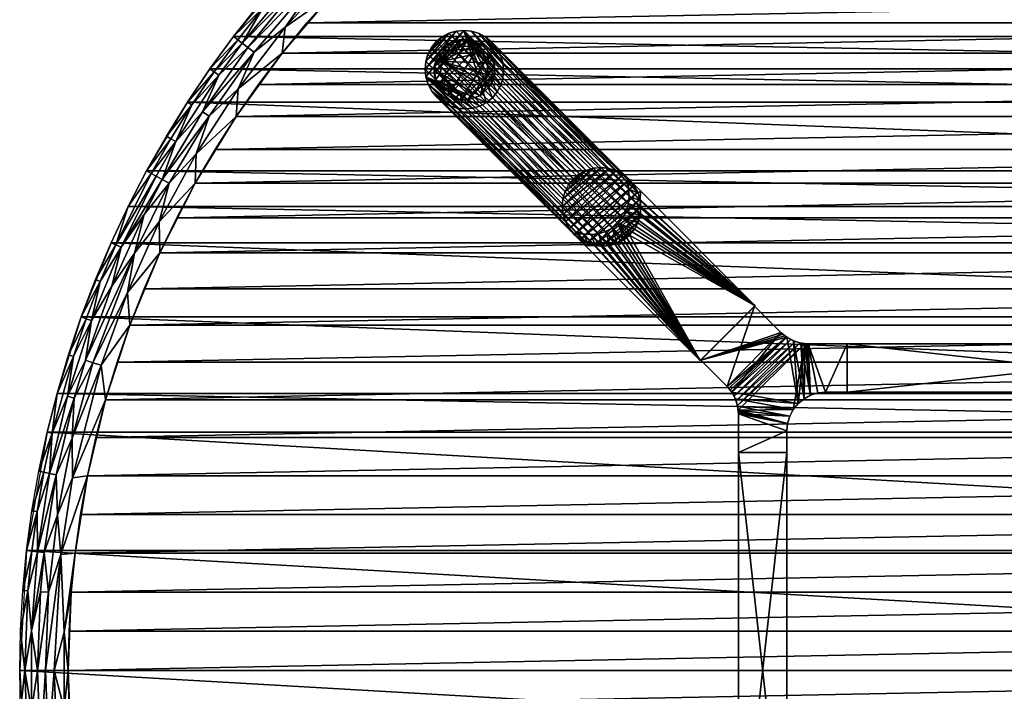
# Model space of a CAD drawing. Header units: inches. Extents: x -27 to 27, y -27 to 27.
# Tile 3 of 8: x -27 to -1.6, y -0.5 to 16.8. Entities that reach past the tile are written whole.
import ezdxf

# ---------------------------------------------------------------- set-up
doc = ezdxf.new("R2010")
doc.units = ezdxf.units.IN
doc.header["$MEASUREMENT"] = 0
for name, color, linetype in [('AFUTL-3-EDPL', 19, 'Continuous'), ('AFUTL-3-GDPL', 19, 'Continuous'), ('AFUTL-3-HWPT', 4, 'Continuous'), ('AFUTL-3-LGWD', 15, 'Continuous'), ('AFUTL-3-TPWD', 15, 'Continuous')]:
    doc.layers.add(name, color=color, linetype=linetype)

msp = doc.modelspace()

# ---------------------------------------------------------------- meshes
at = {"layer": 'AFUTL-3-EDPL'}
mesh = msp.add_polyface(dxfattribs=at)
corners = [(-20.727, 17.094, 41.766), (-21.249, 16.197, 41.556), (-21.367, 16.287, 41.766), (-19.947, 17.776, 41.556), (-18.105, 18.813, 41.092), (-18.906, 17.477, 40.976), (-20.143, 16.612, 41.092), (-18.63, 19.358, 41.766), (-19.251, 18.527, 41.556), (-19.358, 18.63, 41.766), (-17.776, 19.947, 41.556), (-19.814, 17.658, 41.371), (-21.107, 16.089, 41.371), (-18.404, 19.123, 41.371), (-20.219, 15.939, 40.976), (-21.356, 15.021, 41.092), (-22.277, 14.426, 41.371), (-21.854, 15.372, 41.556), (-21.473, 16.368, 42.047), (-19.454, 18.723, 42.047), (-20.157, 17.964, 42.047), (-20.83, 17.179, 42.047), (-18.975, 18.262, 41.215), (-20.944, 15.965, 41.215), (-22.084, 15.534, 42.047), (-20.057, 17.875, 41.766), (-21.975, 15.457, 41.766), (-22.551, 14.604, 41.766), (-18.723, 19.454, 42.047), (-22.663, 14.676, 42.047), (-17.658, 19.814, 41.371), (-17.875, 20.057, 41.766)]
mesh.append_faces([[corners[k] for k in face] for face in [(0, 1, 2), (7, 8, 9), (13, 11, 8), (6, 14, 15), (19, 9, 20), (21, 0, 18), (18, 2, 24), (25, 3, 0), (26, 17, 27), (20, 25, 21), (28, 7, 19), (24, 26, 29), (8, 11, 3), (1, 12, 17), (9, 8, 25), (2, 1, 26)]], dxfattribs={"vtx0": -1, "vtx1": -1})
mesh.append_faces([[corners[k] for k in face] for face in [(3, 1, 0), (4, 5, 6), (10, 8, 7), (3, 11, 1), (12, 16, 17), (12, 23, 16), (22, 23, 12)]], dxfattribs={"vtx0": -1, "vtx1": -1, "vtx2": -1})
mesh.append_faces([[corners[k] for k in face] for face in [(4, 6, 22), (13, 22, 11)]], dxfattribs={"vtx0": -1, "vtx2": -1})
mesh.append_faces([[corners[k] for k in face] for face in [(11, 22, 12)]], dxfattribs={"vtx1": -1})
mesh.append_faces([[corners[k] for k in face] for face in [(11, 12, 1), (0, 2, 18), (7, 9, 19), (6, 15, 23), (22, 6, 23), (5, 14, 6), (25, 0, 21), (8, 3, 25), (1, 17, 26), (31, 7, 28), (9, 25, 20), (2, 26, 24)]], dxfattribs={"vtx1": -1, "vtx2": -1})
mesh.append_faces([[corners[k] for k in face] for face in [(30, 13, 8)]], dxfattribs={"vtx2": -1})
mesh = msp.add_polyface(dxfattribs=at)
corners = [(-22.443, 13.342, 41.092), (-23.399, 11.585, 41.092), (-23.136, 12.581, 41.215), (-24.196, 11.98, 42.047), (-24.516, 10.99, 41.766), (-24.638, 11.045, 42.047), (-22.463, 12.58, 40.976), (-23.381, 10.779, 40.976), (-21.854, 15.372, 41.556), (-22.966, 13.654, 41.556), (-22.551, 14.604, 41.766), (-23.094, 13.729, 41.766), (-23.208, 13.797, 42.047), (-23.603, 12.835, 41.766), (-20.219, 15.939, 40.976), (-21.407, 14.304, 40.976), (-21.356, 15.021, 41.092), (-23.784, 11.776, 41.371), (-24.031, 10.773, 41.215), (-24.616, 9.921, 41.371), (-22.277, 14.426, 41.371), (-23.473, 12.764, 41.556), (-23.316, 12.679, 41.371), (-24.381, 10.93, 41.556), (-22.663, 14.676, 42.047), (-20.944, 15.965, 41.215), (-22.105, 14.315, 41.215), (-23.72, 12.898, 42.047), (-24.217, 9.76, 41.092), (-21.975, 15.457, 41.766), (-25.043, 10.093, 42.047)]
mesh.append_faces([[corners[k] for k in face] for face in [(3, 4, 5), (0, 6, 1), (21, 22, 23), (24, 10, 12), (10, 9, 11), (17, 19, 23), (12, 11, 27), (1, 7, 28), (16, 15, 0), (27, 13, 3), (5, 4, 30), (9, 22, 21), (22, 2, 17), (11, 9, 13)]], dxfattribs={"vtx0": -1, "vtx1": -1})
mesh.append_faces([[corners[k] for k in face] for face in [(8, 9, 10), (13, 4, 3), (8, 20, 9), (20, 22, 9), (25, 16, 26), (26, 0, 2), (2, 1, 18), (13, 21, 4), (2, 18, 17), (26, 2, 22), (25, 26, 20), (20, 26, 22)]], dxfattribs={"vtx0": -1, "vtx1": -1, "vtx2": -1})
mesh.append_faces([[corners[k] for k in face] for face in [(17, 18, 19)]], dxfattribs={"vtx0": -1, "vtx2": -1})
mesh.append_faces([[corners[k] for k in face] for face in [(0, 1, 2), (6, 7, 1), (10, 11, 12), (14, 15, 16), (15, 6, 0), (21, 23, 4), (16, 0, 26), (29, 10, 24), (9, 21, 13), (11, 13, 27)]], dxfattribs={"vtx1": -1, "vtx2": -1})
mesh.append_faces([[corners[k] for k in face] for face in [(22, 17, 23)]], dxfattribs={"vtx2": -1})
mesh = msp.add_polyface(dxfattribs=at)
corners = [(-25.614, 8.106, 41.766), (-25.763, 7.08, 41.556), (-26.16, 6.122, 41.766), (-24.616, 9.921, 41.371), (-25.303, 8.008, 41.371), (-25.146, 9.031, 41.556), (-24.217, 9.76, 41.092), (-24.155, 8.911, 40.976), (-24.893, 7.878, 41.092), (-26.29, 6.152, 42.047), (-26.506, 5.141, 42.047), (-24.78, 6.989, 40.976), (-26.035, 7.154, 42.047), (-24.031, 10.773, 41.215), (-25.632, 4.971, 41.092), (-25.591, 7.033, 41.371), (-26.055, 5.053, 41.371), (-26.23, 5.087, 41.556), (-24.516, 10.99, 41.766), (-24.919, 10.043, 41.766), (-25.043, 10.093, 42.047), (-25.742, 8.146, 42.047), (-26.375, 5.115, 41.766), (-25.108, 7.946, 41.215), (-25.643, 6.001, 41.215), (-25.411, 9.126, 42.047), (-25.251, 5.023, 40.976), (-23.381, 10.779, 40.976), (-24.381, 10.93, 41.556), (-23.399, 11.585, 41.092), (-25.285, 9.081, 41.766)]
mesh.append_faces([[corners[k] for k in face] for face in [(6, 7, 8), (9, 2, 10), (21, 0, 12), (20, 19, 25), (18, 28, 19), (30, 5, 0), (12, 2, 9), (25, 30, 21), (4, 23, 15), (19, 5, 30)]], dxfattribs={"vtx0": -1, "vtx1": -1})
mesh.append_faces([[corners[k] for k in face] for face in [(0, 1, 2), (0, 2, 12), (8, 11, 14), (15, 16, 17), (23, 24, 15), (13, 23, 4), (15, 24, 16), (13, 6, 23), (5, 1, 0), (28, 5, 19), (5, 4, 1), (1, 15, 17), (1, 17, 2), (28, 3, 5), (23, 8, 24), (8, 14, 24)]], dxfattribs={"vtx0": -1, "vtx1": -1, "vtx2": -1})
mesh.append_faces([[corners[k] for k in face] for face in [(3, 13, 4)]], dxfattribs={"vtx1": -1})
mesh.append_faces([[corners[k] for k in face] for face in [(3, 4, 5), (7, 11, 8), (18, 19, 20), (2, 22, 10), (11, 26, 14), (27, 7, 6), (6, 8, 23), (29, 6, 13), (30, 0, 21), (4, 15, 1), (19, 30, 25)]], dxfattribs={"vtx1": -1, "vtx2": -1})
mesh = msp.add_polyface(dxfattribs=at)
corners = [(-26.462, 2.032, 41.371), (-26.54, 0, 41.371), (-26.699, 1.023, 41.556), (-25.251, 5.023, 40.976), (-25.568, 3.026, 40.976), (-25.937, 2.994, 41.092), (-25.849, 0.991, 41.005), (-26.11, 0, 41.092), (-26.542, 3.064, 41.556), (-26.365, 3.044, 41.371), (-26.552, 4.101, 41.766), (-26.689, 3.081, 41.766), (-26.822, 3.096, 42.047), (-26.055, 5.053, 41.371), (-25.632, 4.971, 41.092), (-26.23, 5.087, 41.556), (-26.788, 2.057, 41.766), (-26.866, 0, 41.766), (-26.98, 1.034, 42.047), (-26.921, 2.067, 42.047), (-26.027, 4.02, 41.215), (-26.258, 2.016, 41.215), (-26.684, 4.122, 42.047), (-26.336, 0, 41.215), (-26.16, 6.122, 41.766), (-26.375, 5.115, 41.766), (-25.643, 6.001, 41.215), (-26.506, 5.141, 42.047), (-27, 0, 42.047), (-25.667, 2.02, 40.976), (-25.746, 0, 40.976)]
mesh.append_faces([[corners[k] for k in face] for face in [(0, 1, 2), (14, 3, 5), (19, 16, 18), (22, 10, 12), (10, 8, 11), (24, 15, 25), (21, 5, 23), (27, 25, 22), (12, 11, 19), (9, 21, 0), (25, 15, 10), (11, 8, 16)]], dxfattribs={"vtx0": -1, "vtx1": -1})
mesh.append_faces([[corners[k] for k in face] for face in [(5, 6, 7), (8, 9, 2), (13, 9, 8), (15, 13, 8), (16, 17, 18), (20, 21, 9), (0, 21, 1), (5, 7, 23), (16, 2, 17), (8, 2, 16), (15, 8, 10), (20, 5, 21), (13, 20, 9), (26, 20, 13), (26, 14, 20), (4, 6, 5)]], dxfattribs={"vtx0": -1, "vtx1": -1, "vtx2": -1})
mesh.append_faces([[corners[k] for k in face] for face in [(17, 28, 18)]], dxfattribs={"vtx0": -1, "vtx2": -1})
mesh.append_faces([[corners[k] for k in face] for face in [(29, 30, 6)]], dxfattribs={"vtx1": -1})
mesh.append_faces([[corners[k] for k in face] for face in [(3, 4, 5), (10, 11, 12), (14, 5, 20), (21, 23, 1), (25, 10, 22), (11, 16, 19)]], dxfattribs={"vtx1": -1, "vtx2": -1})
mesh.append_faces([[corners[k] for k in face] for face in [(4, 29, 6), (9, 0, 2)]], dxfattribs={"vtx2": -1})
mesh = msp.add_polyface(dxfattribs=at)
corners = [(-25.667, -2.02, 40.976), (-26.033, -1.999, 41.092), (-25.849, -0.991, 41.005), (-26.055, -5.053, 41.371), (-26.23, -5.087, 41.556), (-26.365, -3.044, 41.371), (-26.788, -2.057, 41.766), (-26.98, -1.034, 42.047), (-26.866, 0, 41.766), (-25.804, -3.986, 41.092), (-26.552, -4.101, 41.766), (-26.822, -3.096, 42.047), (-26.506, -5.141, 42.047), (-26.684, -4.122, 42.047), (-26.258, -2.016, 41.215), (-26.462, -2.032, 41.371), (-26.699, -1.023, 41.556), (-26.54, 0, 41.371), (-27, 0, 42.047), (-26.699, 1.023, 41.556), (-26.375, -5.115, 41.766), (-26.542, -3.064, 41.556), (-25.849, 0.991, 41.005), (-26.11, 0, 41.092), (-26.921, -2.067, 42.047), (-25.187, -5.894, 41.005), (-25.568, -3.026, 40.976), (-26.336, 0, 41.215), (-25.854, -5.014, 41.215), (-25.176, -6.919, 41.092), (-25.746, 0, 40.976), (-25.251, -5.023, 40.976)]
mesh.append_faces([[corners[k] for k in face] for face in [(3, 4, 5), (9, 14, 1), (20, 12, 10), (28, 14, 9), (14, 15, 27), (26, 9, 0), (5, 21, 15)]], dxfattribs={"vtx0": -1, "vtx1": -1})
mesh.append_faces([[corners[k] for k in face] for face in [(0, 1, 2), (6, 7, 8), (10, 11, 6), (15, 16, 17), (17, 16, 19), (4, 21, 5), (21, 16, 15), (22, 2, 23), (25, 9, 26), (21, 6, 16), (10, 6, 21), (19, 16, 8), (6, 8, 16), (4, 10, 21), (28, 3, 14), (15, 17, 27), (1, 23, 2), (1, 14, 23), (30, 2, 22)]], dxfattribs={"vtx0": -1, "vtx1": -1, "vtx2": -1})
mesh.append_faces([[corners[k] for k in face] for face in [(2, 30, 0)]], dxfattribs={"vtx0": -1, "vtx2": -1})
mesh.append_faces([[corners[k] for k in face] for face in [(9, 1, 0), (12, 13, 10), (7, 18, 8), (11, 24, 6), (14, 27, 23), (3, 5, 14), (20, 10, 4), (24, 7, 6), (13, 11, 10), (5, 15, 14)]], dxfattribs={"vtx1": -1, "vtx2": -1})
mesh.append_faces([[corners[k] for k in face] for face in [(29, 28, 9), (26, 31, 25)]], dxfattribs={"vtx2": -1})
at = {"layer": 'AFUTL-3-GDPL'}
mesh = msp.add_polyface(dxfattribs=at)
corners = [(-15.301, 14.924, 0.531), (-14.73, 15.424), (-16.1, 15.724, 0.531), (-15.931, 16.179), (-16.179, 15.093), (-15.093, 14.846), (-15.07, 15.954, 0.531), (-15.424, 16.295), (-15.895, 15.019, 0.531), (-14.846, 15.931), (-15.601, 14.73), (-16.295, 15.601), (-14.902, 15.376, 0.531), (-15.649, 16.122, 0.531), (-16.179, 15.931, 0.177), (-16.069, 14.956, 0.177), (-15.093, 16.179, 0.177), (-15.093, 14.846, 0.177), (-14.846, 15.093, 0.177), (-14.846, 15.931, 0.177), (-15.772, 16.256, 0.177), (-16.256, 15.252, 0.177), (-15.424, 14.73, 0.177), (-14.73, 15.424, 0.177), (-15.772, 14.769, 0.177), (-15.424, 16.295, 0.177), (-16.295, 15.601, 0.177), (-16.13, 15.415, 0.531), (-15.61, 14.895, 0.531), (-14.912, 15.687, 0.531), (-15.931, 14.846), (-14.846, 15.093), (-16.179, 15.931), (-15.093, 16.179), (-15.338, 16.113, 0.531), (-15.926, 15.981, 0.531), (-15.044, 15.099, 0.531), (-16.006, 15.129, 0.531), (-16.069, 16.069, 0.177), (-14.769, 15.772, 0.177), (-16.295, 15.424), (-15.601, 16.295), (-15.424, 14.73), (-14.73, 15.601), (-15.601, 14.73, 0.177), (-14.73, 15.601, 0.177), (-15.931, 16.179, 0.177), (-15.931, 14.846, 0.177), (-14.769, 15.252, 0.177), (-15.601, 16.295, 0.177), (-16.179, 15.093, 0.177), (-14.956, 15.229, 0.531)]
mesh.append_faces([[corners[k] for k in face] for face in [(2, 14, 26), (36, 17, 18), (6, 19, 16), (13, 49, 20), (29, 45, 39), (27, 26, 21), (35, 46, 38), (21, 40, 4), (47, 30, 24), (34, 16, 25), (48, 31, 1), (39, 43, 9), (20, 41, 3), (46, 3, 38), (50, 4, 15), (0, 22, 17), (48, 1, 23), (45, 43, 39), (24, 30, 10), (49, 41, 20), (26, 40, 21), (2, 26, 27), (15, 4, 30), (38, 3, 32), (6, 16, 34), (0, 17, 36), (38, 32, 14), (39, 9, 19), (26, 11, 40), (28, 24, 44), (24, 10, 44), (20, 3, 46), (15, 30, 47), (18, 31, 48), (21, 4, 50)]])
mesh.append_faces([[corners[k] for k in face] for face in [(8, 24, 28), (12, 45, 29), (13, 46, 35), (17, 31, 18), (12, 48, 23), (19, 33, 16), (22, 5, 17), (16, 7, 25), (14, 11, 26), (28, 22, 0), (29, 19, 6), (5, 1, 31), (3, 11, 32), (35, 14, 2), (28, 37, 8), (49, 7, 41), (22, 10, 42), (45, 1, 43), (8, 15, 47), (13, 25, 49), (37, 21, 50)]], dxfattribs={"vtx0": -1})
mesh.append_faces([[corners[k] for k in face] for face in [(30, 9, 10), (33, 4, 7), (41, 11, 3), (42, 1, 5), (27, 0, 2), (0, 27, 28), (9, 30, 33), (37, 15, 8), (7, 40, 41), (10, 43, 42), (51, 48, 12)]], dxfattribs={"vtx0": -1, "vtx1": -1})
mesh.append_faces([[corners[k] for k in face] for face in [(28, 27, 37), (10, 9, 43), (7, 4, 40), (33, 30, 4), (2, 6, 34), (2, 0, 36), (41, 40, 11), (42, 43, 1), (51, 18, 48), (2, 51, 12)]], dxfattribs={"vtx0": -1, "vtx2": -1})
mesh.append_faces([[corners[k] for k in face] for face in [(34, 25, 13), (27, 21, 37), (36, 18, 51), (44, 10, 22), (23, 1, 45), (25, 7, 49)]], dxfattribs={"vtx1": -1})
mesh.append_faces([[corners[k] for k in face] for face in [(12, 29, 2), (36, 51, 2), (34, 13, 2), (29, 6, 2)]], dxfattribs={"vtx1": -1, "vtx2": -1})
mesh.append_faces([[corners[k] for k in face] for face in [(8, 47, 24), (28, 44, 22), (14, 32, 11), (16, 33, 7), (22, 42, 5), (37, 50, 15), (17, 5, 31), (19, 9, 33), (13, 35, 2), (35, 38, 14), (29, 39, 19), (12, 23, 45), (13, 20, 46)]], dxfattribs={"vtx2": -1})
at = {"layer": 'AFUTL-3-HWPT'}
mesh = msp.add_polyface(dxfattribs=at)
corners = [(-9.418, 8.004, 40.976), (-8.004, 9.418, 40.976), (-10.966, 12.38, 40.976), (-11.025, 12.321, 40.976), (-10.971, 12.133, 40.976), (-10.953, 11.939, 40.976), (-10.973, 11.746, 40.976), (-11.03, 11.561, 40.976), (-11.121, 11.391, 40.976), (-11.243, 11.243, 40.976), (-11.391, 11.121, 40.976), (-11.561, 11.03, 40.976), (-11.746, 10.973, 40.976), (-11.939, 10.953, 40.976), (-12.133, 10.971, 40.976), (-12.321, 11.025, 40.976), (-12.38, 10.966, 40.976), (-8.004, 9.418, 38.976), (-11.266, 12.681, 38.976), (-12.681, 11.266, 38.976), (-9.418, 8.004, 38.976), (-11.325, 12.622, 38.976), (-12.622, 11.325, 38.976), (-12.434, 11.271, 38.976), (-12.24, 11.254, 38.976), (-12.047, 11.274, 38.976), (-11.862, 11.33, 38.976), (-11.692, 11.421, 38.976), (-11.543, 11.543, 38.976), (-11.421, 11.692, 38.976), (-11.33, 11.862, 38.976), (-11.274, 12.047, 38.976), (-11.254, 12.24, 38.976), (-11.271, 12.434, 38.976)]
mesh.append_faces([[corners[k] for k in face] for face in [(17, 2, 1), (16, 20, 0), (3, 18, 21), (16, 22, 19), (23, 19, 22), (3, 33, 4), (4, 32, 5), (5, 31, 6), (6, 30, 7), (7, 29, 8), (8, 28, 9), (10, 28, 27), (11, 27, 26), (12, 26, 25), (13, 25, 24), (14, 24, 23), (15, 23, 22), (1, 20, 17)]], dxfattribs={"vtx0": -1})
mesh.append_faces([[corners[k] for k in face] for face in [(1, 9, 0), (2, 4, 1), (33, 17, 32), (32, 17, 31), (31, 17, 30), (30, 17, 29), (29, 17, 28), (28, 20, 27), (27, 20, 26), (26, 20, 25), (25, 20, 24), (24, 20, 23)]], dxfattribs={"vtx0": -1, "vtx1": -1})
mesh.append_faces([[corners[k] for k in face] for face in [(0, 9, 10), (0, 10, 11), (1, 4, 5), (1, 5, 6), (1, 7, 8), (1, 8, 9), (0, 12, 13), (0, 13, 14), (14, 16, 0), (33, 18, 17), (28, 17, 20), (23, 20, 19)]], dxfattribs={"vtx0": -1, "vtx2": -1})
mesh.append_faces([[corners[k] for k in face] for face in [(15, 16, 14), (18, 2, 17), (19, 20, 16), (2, 18, 3), (15, 22, 16), (21, 18, 33), (21, 33, 3), (9, 28, 10), (10, 27, 11), (11, 26, 12), (12, 25, 13), (13, 24, 14), (14, 23, 15), (0, 20, 1)]], dxfattribs={"vtx1": -1})
mesh.append_faces([[corners[k] for k in face] for face in [(6, 7, 1), (11, 12, 0)]], dxfattribs={"vtx1": -1, "vtx2": -1})
mesh.append_faces([[corners[k] for k in face] for face in [(2, 3, 4), (4, 33, 32), (5, 32, 31), (6, 31, 30), (7, 30, 29), (8, 29, 28)]], dxfattribs={"vtx2": -1})
mesh = msp.add_polyface(dxfattribs=at)
corners = [(-8.015, 9.407, 39.008), (-8.015, 9.407, 40.976), (-7.334, 8.726, 40.976), (-7.334, 8.726, 38.986), (-9.407, 8.015, 40.976), (-9.407, 8.015, 39.008), (-8.726, 7.334, 38.986), (-8.726, 7.334, 40.976), (-5.625, 8.433, 40.976), (-5.625, 8.433, 38.976), (-6.627, 8.433, 38.976), (-6.627, 8.433, 40.976), (-5.625, 7.183, 40.976), (-5.625, 7.183, 38.976), (-7.182, 8.601, 40.976), (-7.009, 8.509, 40.976), (-6.822, 8.452, 40.976), (-6.657, 8.433, 38.976), (-6.688, 8.435, 38.976), (-6.719, 8.437, 38.976), (-6.841, 8.456, 38.977), (-6.962, 8.491, 38.977), (-7.079, 8.541, 38.979), (-7.187, 8.605, 38.981), (-7.239, 8.642, 38.983), (-7.288, 8.682, 38.984), (-8.433, 6.627, 40.976), (-8.452, 6.822, 40.976), (-8.509, 7.009, 40.976), (-8.601, 7.182, 40.976), (-8.682, 7.288, 38.984), (-8.642, 7.239, 38.983), (-8.605, 7.187, 38.981), (-8.541, 7.079, 38.979), (-8.491, 6.962, 38.977), (-8.456, 6.841, 38.977), (-8.437, 6.719, 38.976), (-8.435, 6.688, 38.976), (-8.433, 6.657, 38.976), (-8.433, 6.627, 38.976), (-6.183, 7.183, 40.976), (-6.183, 7.183, 38.976), (-8.433, 5.625, 40.976), (-7.183, 5.625, 40.976), (-7.183, 6.183, 40.976), (-7.164, 6.378, 40.976), (-7.107, 6.566, 40.976), (-7.014, 6.738, 40.976), (-6.89, 6.89, 40.976), (-6.738, 7.014, 40.976), (-6.566, 7.107, 40.976), (-6.378, 7.164, 40.976), (-8.433, 5.625, 38.976), (-7.183, 6.183, 38.976), (-7.164, 6.378, 38.976), (-7.107, 6.566, 38.976), (-7.014, 6.738, 38.976), (-6.89, 6.89, 38.976), (-6.738, 7.014, 38.976), (-6.566, 7.107, 38.976), (-6.378, 7.164, 38.976), (-7.183, 5.625, 38.976)]
mesh.append_faces([[corners[k] for k in face] for face in [(1, 5, 4), (9, 12, 13), (44, 42, 43), (60, 40, 51), (59, 51, 50), (58, 50, 49), (57, 49, 48), (56, 48, 47), (55, 47, 46), (54, 46, 45), (53, 43, 61), (41, 9, 13), (42, 61, 43)]], dxfattribs={"vtx0": -1})
mesh.append_faces([[corners[k] for k in face] for face in [(0, 2, 3), (8, 10, 11), (14, 24, 2), (15, 22, 14), (22, 15, 21), (21, 16, 20), (20, 16, 19), (19, 11, 18), (18, 11, 17), (17, 11, 10), (27, 36, 26), (28, 34, 27), (34, 28, 33), (33, 29, 32), (32, 29, 31), (31, 7, 30), (30, 7, 6), (13, 40, 41), (1, 7, 2), (2, 29, 14), (14, 48, 15), (15, 49, 16), (16, 50, 11), (48, 28, 47), (47, 27, 46), (46, 26, 45), (45, 26, 44), (52, 26, 39), (41, 40, 60), (32, 22, 33), (33, 21, 34), (34, 20, 35), (35, 19, 36), (18, 59, 19), (59, 10, 60), (60, 10, 41), (53, 39, 54), (5, 23, 6), (6, 23, 30), (30, 23, 31), (31, 23, 32)]], dxfattribs={"vtx0": -1, "vtx1": -1})
mesh.append_faces([[corners[k] for k in face] for face in [(14, 29, 48), (19, 56, 36)]], dxfattribs={"vtx0": -1, "vtx1": -1, "vtx2": -1})
mesh.append_faces([[corners[k] for k in face] for face in [(7, 5, 6), (2, 24, 25), (2, 25, 3), (14, 22, 23), (14, 23, 24), (21, 15, 16), (19, 16, 11), (26, 36, 37), (26, 37, 38), (27, 34, 35), (27, 35, 36), (33, 28, 29), (31, 29, 7), (2, 7, 29), (15, 48, 49), (16, 49, 50), (11, 50, 51), (11, 51, 40), (47, 28, 27), (46, 27, 26), (44, 26, 42), (40, 8, 11), (53, 45, 44), (33, 22, 21), (34, 21, 20), (35, 20, 19), (19, 59, 58), (19, 58, 57), (59, 17, 10), (41, 10, 9), (36, 56, 55), (36, 55, 54), (54, 39, 38), (54, 38, 37), (53, 52, 39), (5, 3, 25), (5, 25, 24)]], dxfattribs={"vtx0": -1, "vtx2": -1})
mesh.append_faces([[corners[k] for k in face] for face in [(1, 2, 0), (4, 5, 7), (9, 10, 8), (0, 5, 1), (8, 12, 9), (12, 40, 13), (12, 8, 40), (42, 26, 52), (60, 51, 59), (59, 50, 58), (58, 49, 57), (57, 48, 56), (56, 47, 55), (55, 46, 54), (54, 45, 53), (61, 52, 53), (0, 3, 5), (52, 61, 42)]], dxfattribs={"vtx1": -1})
mesh.append_faces([[corners[k] for k in face] for face in [(38, 39, 26), (29, 28, 48), (44, 43, 53), (23, 22, 32), (18, 17, 59), (57, 56, 19), (37, 36, 54), (24, 23, 5)]], dxfattribs={"vtx1": -1, "vtx2": -1})
mesh.append_faces([[corners[k] for k in face] for face in [(1, 4, 7)]], dxfattribs={"vtx2": -1})
mesh = msp.add_polyface(dxfattribs=at)
corners = [(-5.625, 7.183, 38.976), (-5.625, 8.433, 38.976), (5.625, 8.433, 38.976), (5.625, 7.183, 38.976), (5.625, 7.183, 40.976), (-5.625, 7.183, 40.976), (5.625, 8.433, 40.976), (-5.625, 8.433, 40.976)]
mesh.append_faces([[corners[k] for k in face] for face in [(3, 1, 2), (5, 3, 4), (2, 4, 3), (1, 6, 2), (5, 6, 7), (0, 7, 1)]], dxfattribs={"vtx0": -1})
mesh.append_faces([[corners[k] for k in face] for face in [(0, 1, 3), (0, 3, 5), (6, 4, 2), (7, 6, 1), (4, 6, 5), (5, 7, 0)]], dxfattribs={"vtx1": -1})
mesh = msp.add_polyface(dxfattribs=at)
corners = [(-8.433, 5.625, 38.976), (-7.183, 5.625, 38.976), (-7.183, -5.625, 38.976), (-8.433, -5.625, 38.976), (-8.433, 5.625, 40.976), (-8.433, -5.625, 40.976), (-7.183, -5.625, 40.976), (-7.183, 5.625, 40.976)]
mesh.append_faces([[corners[k] for k in face] for face in [(3, 1, 2), (4, 3, 5), (2, 5, 3), (6, 1, 7), (6, 4, 5), (7, 0, 4)]], dxfattribs={"vtx0": -1})
mesh.append_faces([[corners[k] for k in face] for face in [(0, 1, 3), (0, 3, 4), (6, 5, 2), (2, 1, 6), (7, 4, 6), (1, 0, 7)]], dxfattribs={"vtx1": -1})
at = {"layer": 'AFUTL-3-LGWD'}
mesh = msp.add_polyface(dxfattribs=at)
corners = [(-14.787, 14.787, 0.098), (-14.662, 14.939, 0.098), (-14.57, 15.114, 0.098), (-14.515, 15.303, 0.098), (-14.497, 15.501, 0.098), (-14.519, 15.699, 0.098), (-14.579, 15.89, 0.098), (-14.675, 16.067, 0.098), (-14.802, 16.222, 0.098), (-14.958, 16.35, 0.098), (-15.134, 16.446, 0.098), (-15.325, 16.506, 0.098), (-15.524, 16.528, 0.098), (-15.721, 16.51, 0.098), (-15.911, 16.455, 0.098), (-16.086, 16.363, 0.098), (-16.238, 16.238, 0.098), (-16.363, 16.086, 0.098), (-16.455, 15.911, 0.098), (-16.51, 15.721, 0.098), (-16.528, 15.524, 0.098), (-16.506, 15.325, 0.098), (-16.446, 15.134, 0.098), (-16.35, 14.958, 0.098), (-16.222, 14.802, 0.098), (-16.067, 14.675, 0.098), (-15.89, 14.579, 0.098), (-15.699, 14.519, 0.098), (-15.501, 14.497, 0.098), (-15.303, 14.515, 0.098), (-15.114, 14.57, 0.098), (-14.939, 14.662, 0.098), (-12.695, 12.695, 40.972), (-12.542, 12.819, 40.972), (-12.368, 12.911, 40.972), (-12.178, 12.967, 40.972), (-11.98, 12.984, 40.972), (-11.782, 12.963, 40.972), (-11.591, 12.903, 40.972), (-11.414, 12.807, 40.972), (-11.259, 12.679, 40.972), (-11.131, 12.524, 40.972), (-11.035, 12.347, 40.972), (-10.976, 12.156, 40.972), (-10.954, 11.958, 40.972), (-10.971, 11.76, 40.972), (-11.027, 11.57, 40.972), (-11.119, 11.396, 40.972), (-11.243, 11.243, 40.972), (-11.396, 11.119, 40.972), (-11.57, 11.027, 40.972), (-11.76, 10.971, 40.972), (-11.958, 10.954, 40.972), (-12.156, 10.976, 40.972), (-12.347, 11.035, 40.972), (-12.524, 11.131, 40.972), (-12.679, 11.259, 40.972), (-12.807, 11.414, 40.972), (-12.903, 11.591, 40.972), (-12.963, 11.782, 40.972), (-12.984, 11.98, 40.972), (-12.967, 12.178, 40.972), (-12.911, 12.368, 40.972), (-12.819, 12.542, 40.972)]
mesh.append_faces([[corners[k] for k in face] for face in [(0, 47, 48), (46, 1, 2), (44, 3, 4), (42, 5, 6), (40, 7, 8), (38, 9, 10), (36, 11, 12), (34, 13, 14), (32, 15, 16), (63, 18, 62), (61, 20, 60), (59, 22, 58), (57, 24, 56), (55, 26, 54), (53, 28, 52), (51, 30, 50), (47, 49, 48), (23, 25, 24), (15, 17, 16), (7, 9, 8)]], dxfattribs={"vtx0": -1})
mesh.append_faces([[corners[k] for k in face] for face in [(1, 47, 0), (47, 1, 46), (45, 3, 44), (43, 5, 42), (41, 7, 40), (39, 9, 38), (37, 11, 36), (35, 13, 34), (33, 15, 32), (32, 17, 63), (62, 19, 61), (60, 21, 59), (58, 23, 57), (56, 25, 55), (54, 27, 53), (52, 29, 51), (50, 31, 49), (33, 63, 34), (34, 62, 35), (35, 61, 36), (36, 60, 37), (37, 59, 38), (38, 58, 39), (39, 57, 40), (40, 56, 41), (41, 55, 42), (42, 54, 43), (43, 53, 44), (44, 52, 45), (45, 51, 46), (46, 50, 47), (21, 27, 22), (22, 26, 23), (12, 20, 13), (13, 19, 14), (14, 18, 15), (11, 4, 12), (4, 11, 5), (5, 10, 6), (6, 9, 7)]], dxfattribs={"vtx0": -1, "vtx1": -1})
mesh.append_faces([[corners[k] for k in face] for face in [(12, 31, 21)]], dxfattribs={"vtx0": -1, "vtx1": -1, "vtx2": -1})
mesh.append_faces([[corners[k] for k in face] for face in [(45, 2, 3), (43, 4, 5), (41, 6, 7), (39, 8, 9), (37, 10, 11), (35, 12, 13), (33, 14, 15), (63, 17, 18), (61, 19, 20), (59, 21, 22), (57, 23, 24), (55, 25, 26), (53, 27, 28), (51, 29, 30), (49, 31, 0), (34, 63, 62), (35, 62, 61), (36, 61, 60), (37, 60, 59), (38, 59, 58), (39, 58, 57), (40, 57, 56), (41, 56, 55), (42, 55, 54), (43, 54, 53), (44, 53, 52), (45, 52, 51), (46, 51, 50), (47, 50, 49), (12, 0, 31), (21, 31, 30), (21, 30, 29), (21, 28, 27), (22, 27, 26), (23, 26, 25), (13, 20, 19), (14, 19, 18), (15, 18, 17), (12, 4, 3), (12, 3, 2), (5, 11, 10), (6, 10, 9)]], dxfattribs={"vtx0": -1, "vtx2": -1})
mesh.append_faces([[corners[k] for k in face] for face in [(46, 2, 45), (44, 4, 43), (42, 6, 41), (40, 8, 39), (38, 10, 37), (36, 12, 35), (34, 14, 33), (32, 63, 33)]], dxfattribs={"vtx1": -1})
mesh.append_faces([[corners[k] for k in face] for face in [(1, 0, 12), (29, 28, 21), (21, 20, 12), (2, 1, 12)]], dxfattribs={"vtx1": -1, "vtx2": -1})
mesh.append_faces([[corners[k] for k in face] for face in [(0, 48, 49), (32, 16, 17), (62, 18, 19), (60, 20, 21), (58, 22, 23), (56, 24, 25), (54, 26, 27), (52, 28, 29), (50, 30, 31)]], dxfattribs={"vtx2": -1})
at = {"layer": 'AFUTL-3-TPWD'}
mesh = msp.add_polyface(dxfattribs=at)
corners = [(0, 25.746, 40.976), (25.746, 0, 40.976), (0, -25.746, 40.976), (-25.746, 0, 40.976), (-22.084, -15.534, 42.047), (0, -27, 42.047), (0, 27, 42.047), (22.084, 15.534, 42.047), (-19.578, -16.721, 40.976), (19.578, 16.721, 40.976), (16.721, -19.578, 40.976), (-16.721, 19.578, 40.976), (15.534, -22.084, 42.047), (-15.534, 22.084, 42.047), (22.084, -15.534, 42.047), (15.534, 22.084, 42.047), (-15.534, -22.084, 42.047), (-22.084, 15.534, 42.047), (9.126, -25.411, 42.047), (25.411, 9.126, 42.047), (-25.411, -9.126, 42.047), (-9.126, 25.411, 42.047), (-25.411, 9.126, 42.047), (25.411, -9.126, 42.047), (-9.126, -25.411, 42.047), (9.126, 25.411, 42.047), (-26.822, -3.096, 42.047), (26.822, 3.096, 42.047), (-26.822, 3.096, 42.047), (26.822, -3.096, 42.047), (-25.251, -5.023, 40.976), (-5.023, -25.251, 40.976), (25.251, -5.023, 40.976), (5.023, 25.251, 40.976), (-25.251, 5.023, 40.976), (5.023, -25.251, 40.976), (25.251, 5.023, 40.976), (-5.023, 25.251, 40.976), (-9.853, -23.786, 40.976), (9.853, 23.786, 40.976), (23.786, -9.853, 40.976), (-23.786, 9.853, 40.976), (-9.853, 23.786, 40.976), (9.853, -23.786, 40.976), (23.786, 9.853, 40.976), (-23.786, -9.853, 40.976), (19.578, -16.721, 40.976), (16.721, 19.578, 40.976), (-19.578, 16.721, 40.976), (-16.721, -19.578, 40.976), (22.463, -12.58, 40.976), (-22.463, 12.58, 40.976), (12.58, 22.463, 40.976), (-12.58, -22.463, 40.976), (22.463, 12.58, 40.976), (-22.463, -12.58, 40.976), (-12.58, 22.463, 40.976), (12.58, -22.463, 40.976), (-3.096, -26.822, 42.047), (3.096, 26.822, 42.047), (3.096, -26.822, 42.047), (-3.096, 26.822, 42.047), (27, 0, 42.047), (-27, 0, 42.047), (-24.196, 11.98, 42.047), (11.98, 24.196, 42.047), (24.196, -11.98, 42.047), (-11.98, -24.196, 42.047), (11.98, -24.196, 42.047), (24.196, 11.98, 42.047), (-11.98, 24.196, 42.047), (-24.196, -11.98, 42.047), (20.157, -17.964, 42.047), (-17.964, -20.157, 42.047), (17.964, 20.157, 42.047), (-20.157, 17.964, 42.047), (17.964, -20.157, 42.047), (-17.964, 20.157, 42.047), (20.157, 17.964, 42.047), (-20.157, -17.964, 42.047), (-25.568, -3.026, 40.976), (25.568, 3.026, 40.976), (3.026, -25.568, 40.976), (-3.026, 25.568, 40.976), (3.026, 25.568, 40.976), (25.568, -3.026, 40.976), (-3.026, -25.568, 40.976), (-25.568, 3.026, 40.976), (-7.956, 24.486, 40.976), (7.956, -24.486, 40.976), (-24.486, -7.956, 40.976), (24.486, 7.956, 40.976), (7.956, 24.486, 40.976), (-7.956, -24.486, 40.976), (24.486, -7.956, 40.976), (-24.486, 7.956, 40.976), (14.304, 21.407, 40.976), (21.407, -14.304, 40.976), (-14.304, -21.407, 40.976), (-21.407, 14.304, 40.976), (21.407, 14.304, 40.976), (-21.407, -14.304, 40.976), (14.304, -21.407, 40.976), (-14.304, 21.407, 40.976), (-7.154, 26.035, 42.047), (26.035, 7.154, 42.047), (-26.035, -7.154, 42.047), (7.154, -26.035, 42.047), (26.035, -7.154, 42.047), (-26.035, 7.154, 42.047), (7.154, 26.035, 42.047), (-7.154, -26.035, 42.047), (18.906, -17.477, 40.976), (-18.906, 17.477, 40.976), (17.477, 18.906, 40.976), (-17.477, -18.906, 40.976), (17.477, -18.906, 40.976), (-17.477, 18.906, 40.976), (18.906, 17.477, 40.976), (-18.906, -17.477, 40.976), (23.381, -10.779, 40.976), (-23.381, 10.779, 40.976), (-10.779, -23.381, 40.976), (10.779, 23.381, 40.976), (23.381, 10.779, 40.976), (10.779, -23.381, 40.976), (-10.779, 23.381, 40.976), (-23.381, -10.779, 40.976), (-24.155, 8.911, 40.976), (8.911, 24.155, 40.976), (24.155, -8.911, 40.976), (-8.911, -24.155, 40.976), (-8.911, 24.155, 40.976), (24.155, 8.911, 40.976), (8.911, -24.155, 40.976), (-24.155, -8.911, 40.976), (-15.133, -20.829, 40.976), (-20.829, 15.133, 40.976), (15.133, 20.829, 40.976), (20.829, -15.133, 40.976), (-15.133, 20.829, 40.976), (15.133, -20.829, 40.976), (-20.829, -15.133, 40.976), (20.829, 15.133, 40.976), (25.667, 2.02, 40.976), (2.02, -25.667, 40.976), (-25.667, -2.02, 40.976), (-2.02, 25.667, 40.976), (-2.02, -25.667, 40.976), (-25.667, 2.02, 40.976), (2.02, 25.667, 40.976), (25.667, -2.02, 40.976), (-25.035, 6.01, 40.976), (-6.01, -25.035, 40.976), (25.035, -6.01, 40.976), (6.01, 25.035, 40.976), (6.01, -25.035, 40.976), (-25.035, -6.01, 40.976), (-6.01, 25.035, 40.976), (25.035, 6.01, 40.976), (-6.989, 24.78, 40.976), (24.78, 6.989, 40.976), (6.989, -24.78, 40.976), (-24.78, -6.989, 40.976), (-24.78, 6.989, 40.976), (6.989, 24.78, 40.976), (24.78, -6.989, 40.976), (-6.989, -24.78, 40.976), (-15.939, 20.219, 40.976), (20.219, 15.939, 40.976), (15.939, -20.219, 40.976), (-20.219, -15.939, 40.976), (-20.219, 15.939, 40.976), (15.939, 20.219, 40.976), (20.219, -15.939, 40.976), (-15.939, -20.219, 40.976), (11.689, 22.94, 40.976), (-22.94, 11.689, 40.976), (22.94, -11.689, 40.976), (-11.689, -22.94, 40.976), (-11.689, 22.94, 40.976), (11.689, -22.94, 40.976), (-22.94, -11.689, 40.976), (22.94, 11.689, 40.976), (21.952, 13.452, 40.976), (13.452, -21.952, 40.976), (-13.452, 21.952, 40.976), (-21.952, -13.452, 40.976), (13.452, 21.952, 40.976), (21.952, -13.452, 40.976), (-13.452, -21.952, 40.976), (-21.952, 13.452, 40.976), (-1.011, 25.726, 40.976), (25.726, 1.011, 40.976), (1.011, -25.726, 40.976), (-25.726, -1.011, 40.976), (1.011, 25.726, 40.976), (25.726, -1.011, 40.976), (-1.011, -25.726, 40.976), (-25.726, 1.011, 40.976), (-18.205, 18.205, 40.976), (18.205, 18.205, 40.976), (18.205, -18.205, 40.976), (-18.205, -18.205, 40.976), (-4.028, 25.429, 40.976), (4.028, -25.429, 40.976), (-25.429, -4.028, 40.976), (25.429, 4.028, 40.976), (4.028, 25.429, 40.976), (25.429, -4.028, 40.976), (-4.028, -25.429, 40.976), (-25.429, 4.028, 40.976), (-16.368, -21.473, 42.047), (21.473, -16.368, 42.047), (16.368, 21.473, 42.047), (-21.473, 16.368, 42.047), (-21.473, -16.368, 42.047), (16.368, -21.473, 42.047), (21.473, 16.368, 42.047), (-16.368, 21.473, 42.047), (18.723, -19.454, 42.047), (-18.723, 19.454, 42.047), (19.454, 18.723, 42.047), (-19.454, -18.723, 42.047), (19.454, -18.723, 42.047), (-19.454, 18.723, 42.047), (18.723, 19.454, 42.047), (-18.723, -19.454, 42.047), (-22.663, -14.676, 42.047), (14.676, -22.663, 42.047), (22.663, 14.676, 42.047), (-14.676, 22.663, 42.047), (-14.676, -22.663, 42.047), (22.663, -14.676, 42.047), (14.676, 22.663, 42.047), (-22.663, 14.676, 42.047), (-26.29, -6.152, 42.047), (-6.152, 26.29, 42.047), (26.29, 6.152, 42.047), (6.152, -26.29, 42.047), (6.152, 26.29, 42.047), (26.29, -6.152, 42.047), (-26.29, 6.152, 42.047), (-6.152, -26.29, 42.047), (24.638, 11.045, 42.047), (-11.045, 24.638, 42.047), (-24.638, -11.045, 42.047), (11.045, -24.638, 42.047), (24.638, -11.045, 42.047), (-24.638, 11.045, 42.047), (-11.045, -24.638, 42.047), (11.045, 24.638, 42.047), (23.72, -12.898, 42.047), (-23.72, 12.898, 42.047), (-12.898, -23.72, 42.047), (12.898, 23.72, 42.047), (-12.898, 23.72, 42.047), (23.72, 12.898, 42.047), (-23.72, -12.898, 42.047)]
mesh.append_faces([[corners[k] for k in face] for face in [(198, 194, 2), (196, 192, 0), (60, 58, 5), (61, 59, 6)]], dxfattribs={"vtx0": -1})
mesh.append_faces([[corners[k] for k in face] for face in [(63, 62, 28), (142, 139, 171), (143, 137, 169), (175, 170, 136), (173, 168, 138), (239, 243, 60), (237, 240, 61), (72, 79, 224), (75, 78, 225), (229, 232, 68), (231, 234, 256), (253, 257, 235), (252, 258, 233), (28, 27, 242), (29, 26, 241), (3, 1, 195), (199, 193, 3), (167, 162, 153), (165, 160, 155), (159, 152, 161), (157, 154, 163), (201, 200, 114), (203, 202, 115), (52, 56, 176), (53, 57, 179), (183, 177, 54), (182, 178, 55), (62, 63, 29), (22, 19, 249), (23, 20, 248), (247, 250, 18), (245, 251, 21), (213, 216, 72), (215, 218, 75), (76, 73, 217), (77, 74, 219), (80, 85, 206), (81, 87, 207), (208, 204, 84), (210, 205, 86), (135, 130, 45), (133, 128, 44), (39, 42, 129), (38, 43, 131), (188, 186, 52), (190, 185, 53), (54, 51, 184), (55, 50, 187), (21, 25, 104), (18, 24, 107), (108, 106, 23), (109, 105, 22), (114, 117, 47), (115, 116, 49), (9, 48, 118), (8, 46, 119), (122, 125, 38), (123, 126, 39), (44, 41, 124), (45, 40, 127), (129, 132, 92), (131, 134, 93), (91, 95, 133), (90, 94, 135), (136, 141, 98), (138, 140, 96), (101, 97, 142), (100, 99, 143), (144, 149, 81), (146, 151, 80), (86, 82, 148), (84, 83, 150), (153, 156, 31), (155, 158, 33), (30, 32, 157), (36, 34, 159), (161, 164, 91), (163, 166, 90), (92, 88, 165), (93, 89, 167), (169, 172, 9), (171, 174, 8), (47, 11, 173), (49, 10, 175), (176, 180, 123), (179, 181, 122), (127, 120, 182), (124, 121, 183), (184, 191, 100), (187, 189, 101), (96, 103, 188), (98, 102, 190), (193, 199, 144), (195, 197, 146), (150, 147, 196), (148, 145, 198), (118, 113, 201), (119, 112, 203), (206, 209, 30), (207, 211, 36), (33, 37, 208), (31, 35, 210), (14, 4, 213), (17, 7, 215), (217, 212, 12), (219, 214, 13), (220, 227, 76), (221, 226, 77), (224, 223, 220), (225, 222, 221), (12, 16, 229), (13, 15, 231), (233, 228, 14), (235, 230, 17), (104, 110, 237), (107, 111, 239), (241, 236, 108), (242, 238, 109), (70, 65, 245), (68, 67, 247), (248, 246, 66), (249, 244, 64), (66, 71, 252), (64, 69, 253), (256, 255, 70)]], dxfattribs={"vtx0": -1, "vtx1": -1})
mesh.append_faces([[corners[k] for k in face] for face in [(171, 139, 174), (169, 137, 172), (28, 62, 27), (77, 226, 74), (76, 227, 73), (235, 257, 230), (233, 258, 228), (68, 232, 254), (256, 234, 255), (241, 26, 236), (242, 27, 238), (136, 170, 141), (195, 1, 197), (138, 168, 140), (3, 193, 1), (163, 154, 166), (161, 152, 164), (155, 160, 158), (153, 162, 156), (203, 112, 202), (201, 113, 200), (55, 178, 50), (54, 177, 51), (176, 56, 180), (179, 57, 181), (60, 243, 58), (61, 240, 59), (29, 63, 26), (21, 251, 25), (18, 250, 24), (249, 19, 244), (248, 20, 246), (217, 73, 212), (219, 74, 214), (75, 218, 78), (72, 216, 79), (86, 205, 82), (84, 204, 83), (206, 85, 209), (207, 87, 211), (129, 42, 132), (131, 43, 134), (45, 130, 40), (44, 128, 41), (187, 50, 189), (184, 51, 191), (53, 185, 57), (52, 186, 56), (22, 105, 19), (23, 106, 20), (104, 25, 110), (107, 24, 111), (119, 46, 112), (118, 48, 113), (49, 116, 10), (47, 117, 11), (127, 40, 120), (124, 41, 121), (38, 125, 43), (39, 126, 42), (133, 95, 128), (135, 94, 130), (92, 132, 88), (93, 134, 89), (143, 99, 137), (142, 97, 139), (96, 140, 103), (98, 141, 102), (148, 82, 145), (150, 83, 147), (81, 149, 87), (80, 151, 85), (159, 34, 152), (157, 32, 154), (31, 156, 35), (33, 158, 37), (165, 88, 160), (167, 89, 162), (91, 164, 95), (90, 166, 94), (173, 11, 168), (175, 10, 170), (9, 172, 48), (8, 174, 46), (183, 121, 177), (182, 120, 178), (123, 180, 126), (122, 181, 125), (190, 102, 185), (188, 103, 186), (101, 189, 97), (100, 191, 99), (196, 147, 192), (198, 145, 194), (146, 197, 151), (144, 199, 149), (114, 200, 117), (115, 202, 116), (208, 37, 204), (210, 35, 205), (30, 209, 32), (36, 211, 34), (12, 212, 16), (13, 214, 15), (213, 4, 216), (215, 7, 218), (225, 78, 222), (224, 79, 223), (221, 222, 226), (220, 223, 227), (14, 228, 4), (17, 230, 7), (229, 16, 232), (231, 15, 234), (108, 236, 106), (109, 238, 105), (237, 110, 240), (239, 111, 243), (64, 244, 69), (66, 246, 71), (247, 67, 250), (245, 65, 251), (68, 254, 67), (70, 255, 65), (253, 69, 257), (252, 71, 258)]], dxfattribs={"vtx0": -1, "vtx2": -1})

doc.saveas('drawing.dxf')
